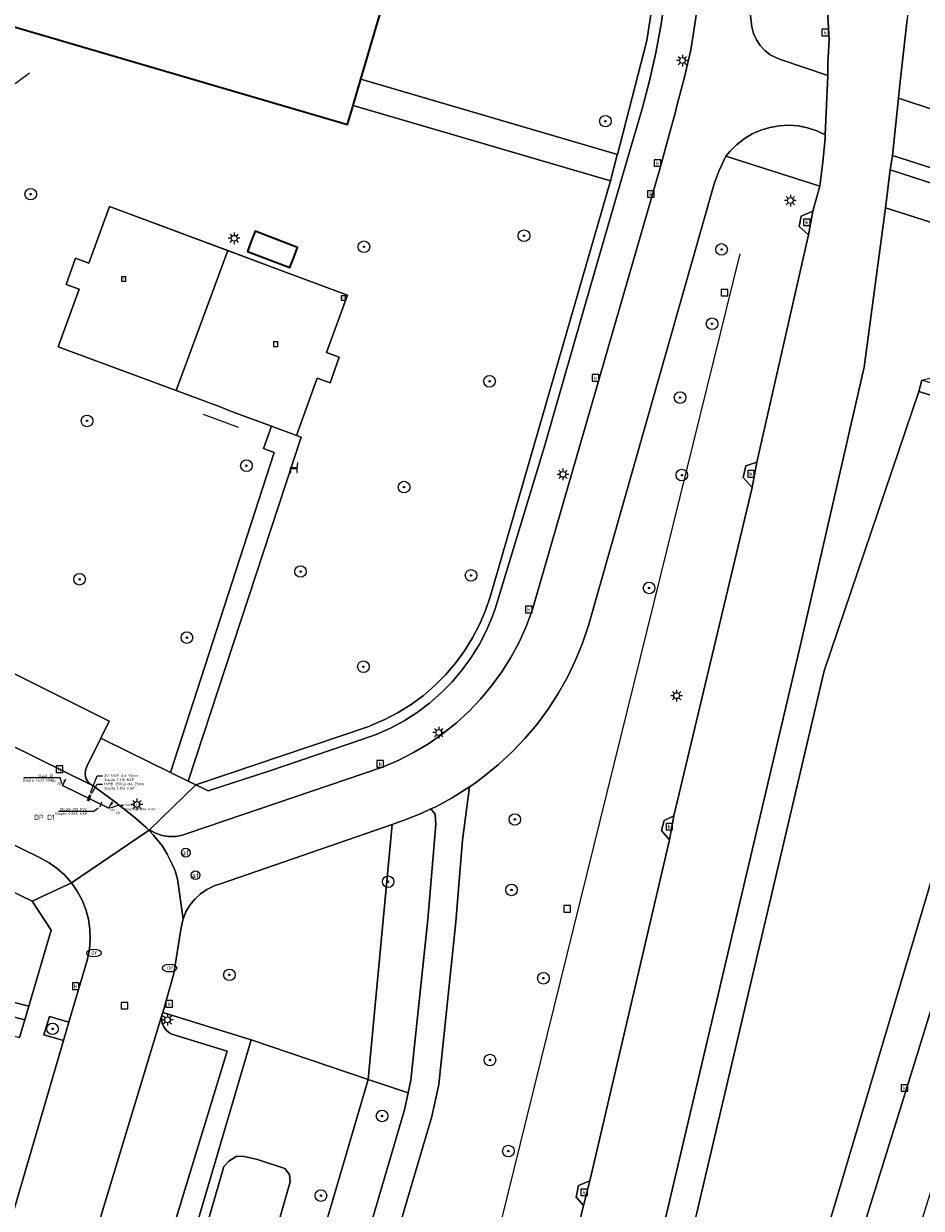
# Model space of a CAD drawing. Header units: metres. Extents: x 136597 to 137331, y 452400 to 453440.
# Tile 33 of 40: x 137003 to 137065, y 452876 to 452958. Entities that reach past the tile are written whole.
import ezdxf
from ezdxf import colors
from ezdxf.entities.mleader import LeaderData, LeaderLine
from ezdxf.enums import TextEntityAlignment as Align
from ezdxf.math import Vec2, Vec3

# ---------------------------------------------------------------- set-up
doc = ezdxf.new("R2010")
doc.units = ezdxf.units.M
doc.layers.get('0').update_dxf_attribs({"lineweight": 25})
for name, color, linetype, lineweight in [('AB-ondergrond', 7, 'Continuous', 25), ('B-WE-GR-BEPLANTING_CULTUUR_BOSPLANTSOEN-GV', 90, 'Continuous', 18), ('B-WE-GR-BOOM-S', 90, 'Continuous', 25), ('B-WE-GR-GROENVOORZIENING-GV', 80, 'Continuous', 18), ('B-WE-IE-MEUBILAIR_WEGMEUBILAIR-S', 7, 'Continuous', 25), ('B-WE-IE-TERREINAFSCHEIDING_KUNSTMATIG_HEKWERK-G', 20, 'IE-TERREINAFSCHEIDING-KUNSTMATIG', 18), ('B-WE-IE-TERREINAFSCHEIDING_KUNSTMATIG_MUUR-GV', 90, 'Continuous', 18), ('B-WE-KL-ET_LS_OV_LICHTMAST-S', 190, 'Continuous', 25), ('B-WE-KL-OVERIG-G', 8, 'Continuous', 18), ('B-WE-KL-WATER-S', 170, 'Continuous', 25), ('B-WE-MO-ONDERZOEK_SLEUF-G', 30, 'Continuous', 18), ('B-WE-OG-BEBOUWING-GV', 7, 'Continuous', 35), ('B-WE-OG-TERREIN_CULTUURSCHEIDING-GV', 7, 'Continuous', 18), ('B-WE-RI-GWA_KOLK-S', 30, 'Continuous', 25), ('B-WE-RI-GWA_RIOOLPUT-S', 30, 'Continuous', 25), ('B-WE-VH-VERHARDING_ASFALT-GV', 252, 'Continuous', 18), ('B-WE-VH-VERHARDING_BETONSTRAATSTEEN-GV', 252, 'Continuous', 18), ('B-WE-VH-VERHARDING_GESLOTEN-GV', 252, 'Continuous', 18), ('B-WE-VH-VERHARDING_OPEN-GV', 252, 'Continuous', 18), ('B-WE-VH-VERHARDING_STRAATBAKSTEEN-GV', 252, 'Continuous', 18), ('B-WE-VH-VERHARDING_TEGEL-GV', 252, 'Continuous', 18), ('B-WE-VW-AFSLUITPAAL-S', 7, 'Continuous', 25), ('X-XX-AL-ORIENTATIE-T70', 210, 'Continuous', 70)]:
    doc.layers.add(name, color=color, linetype=linetype, lineweight=lineweight)
doc.layers.add('B-WE-AL-PROFIELLOCATIE-S', color=7, linetype='Continuous')
doc.styles.add('NLCS-ISO', font='NLCS-ISO.ttf')
doc.styles.add('NLCS-ISO-ANNOTATIEF-T70', font='NLCS-ISO.ttf', dxfattribs={"height": 7})
doc.styles.add('NLCS-ISO-ANNOTATIVE-T18', font='NLCS-ISO.ttf', dxfattribs={"height": 1.8})
doc.styles.get("Standard").update_dxf_attribs({"font": 'NLCS-ISO.ttf'})
doc.linetypes.add('IE-TERREINAFSCHEIDING-KUNSTMATIG', pattern='A,4,[82,NLCS.SHX,S=0.75,R=90,X=0,Y=0],4,-2', length=10)

# ---------------------------------------------------------------- blocks, each defined once
blk = doc.blocks.new('SAL-PROFIEL_LOCATIE_LINKS-SO')
at = {"color": 0, "linetype": 'ByBlock', "lineweight": -2}
blk.add_lwpolyline([(0, 0), (0, 5), (-0.5, 3), (0, 3)], dxfattribs=at)
at = {"color": 0, "linetype": 'ByBlock', "lineweight": -2, "style": 'NLCS-ISO-ANNOTATIVE-T18'}
blk.add_attdef('PROFNUMMER', text='', height=1.8, dxfattribs=at).set_placement((-1, 0), align=Align.MIDDLE_RIGHT)
blk = doc.blocks.new('SAL-PROFIEL_LOCATIE_RECHTS-SO')
at = {"color": 0, "linetype": 'ByBlock', "lineweight": -2}
blk.add_lwpolyline([(0, 0), (0, 5), (0.5, 3), (0, 3)], dxfattribs=at)
at = {"color": 0, "linetype": 'ByBlock', "lineweight": -2, "style": 'NLCS-ISO-ANNOTATIVE-T18'}
blk.add_attdef('PROFNUMMER', text='', height=1.8, dxfattribs=at).set_placement((1, 0), align=Align.MIDDLE_LEFT)
blk = doc.blocks.new('SVW-AFSLUITPAAL-SO')
at = {"lineweight": 18}
blk.add_circle((0, 0), 1.5, dxfattribs=at)
at = {"lineweight": 18, "style": 'NLCS-ISO'}
blk.add_text('af', height=1.8, dxfattribs=at).set_placement((0, 0), align=Align.MIDDLE_CENTER)
blk = doc.blocks.new('SKL-ET_OV_LICHTMAST-SO')
at = {"color": 0, "linetype": 'ByBlock', "lineweight": 18}
for points in [[(-1.25, 0), (-2, 0)], [(-1.41, 1.41), (-0.88, 0.88)], [(0, 2), (0, 1.25)], [(0.88, 0.88), (1.41, 1.41)], [(2, 0), (1.25, 0)], [(-1.41, -1.41), (-0.88, -0.88)], [(0, -1.25), (0, -2)], [(0.88, -0.88), (1.41, -1.41)]]:
    blk.add_lwpolyline(points, dxfattribs=at)
blk.add_circle((0, 0), 1, dxfattribs=at)
blk = doc.blocks.new('SRI-KOLK-SO')
at = {"color": 0, "linetype": 'ByBlock', "lineweight": 18}
blk.add_lwpolyline([(-1.125, -1.125), (1.125, -1.125), (1.125, 1.125), (-1.125, 1.125)], close=True, dxfattribs=at)
at = {"color": 0, "linetype": 'ByBlock', "lineweight": 18, "style": 'NLCS-ISO'}
blk.add_text('k', height=1.5, dxfattribs=at).set_placement((0, 0), align=Align.MIDDLE_CENTER)
blk = doc.blocks.new('SKL-WATER_DRAINAGEPUT-SO')
at = {"color": 0, "linetype": 'ByBlock', "lineweight": 18}
blk.add_ellipse((0, 0), major_axis=(2.5, 0), ratio=0.54, dxfattribs=at)
at = {"color": 0, "linetype": 'ByBlock', "lineweight": 18, "style": 'NLCS-ISO'}
blk.add_text('dr', height=1.5, dxfattribs=at).set_placement((0.12, 0.19), align=Align.MIDDLE_CENTER)
blk = doc.blocks.new('SRI-PUT_INSPECTIEPUT_RIOOLPUT-SO')
at = {"color": 0, "linetype": 'ByBlock', "lineweight": 18}
blk.add_lwpolyline([(-1.125, -1.125), (1.125, -1.125), (1.125, 1.125), (-1.125, 1.125)], close=True, dxfattribs=at)
blk = doc.blocks.new('SIE-WEG_ZITBANK-SO')
at = {"color": 0, "linetype": 'ByBlock', "lineweight": 18}
blk.add_lwpolyline([(-0.91, -1.63), (-0.91, -0.2), (1.09, -0.2), (1.09, -1.63), (1.29, -1.63), (1.29, -0.21), (1.54, 1.78), (1.33, 1.78), (1.11, 0), (-1.11, 0), (-1.11, -1.63)], close=True, dxfattribs=at)
blk = doc.blocks.new('SIE-WEG_SPEELTOESTEL-SO')
at = {"flags": 128}
blk.add_lwpolyline([(-0.75, -0.75), (0.75, -0.75), (0.75, 0.75), (-0.75, 0.75)], close=True, dxfattribs=at)
at = {"style": 'NLCS-ISO'}
blk.add_text('SPT', height=0.45, dxfattribs=at).set_placement((0, 0), align=Align.MIDDLE_CENTER)
blk = doc.blocks.new('SGR-BOOM_01-SO')
at = {"linetype": 'ByBlock', "lineweight": 18}
h = blk.add_hatch(color=0, dxfattribs=at)
h.dxf.hatch_style = 1
edge = h.paths.add_edge_path()
edge.add_arc((0, 0), 0.25, 0, 360)
at = {"color": 0, "linetype": 'ByBlock', "lineweight": 18}
for radius in [2, 0.25]:
    blk.add_circle((0, 0), radius, dxfattribs=at)
blk = doc.blocks.new('A$C8609b1a7')
at = {"layer": 'B-WE-GR-BEPLANTING_CULTUUR_BOSPLANTSOEN-GV', "color": 9, "flags": 128}
blk.add_lwpolyline([(-255.049, -507.314), (-261.579, -526.554), (-287.161, -635.581), (-296.64, -675.131), (-310.109, -726.004), (-300.249, -692.668), (-299.804, -690.535), (-282.835, -635.213), (-265.707, -579.706), (-246.551, -515.351), (-245.227, -510.326)], close=True, dxfattribs=at)
at = {"layer": 'B-WE-GR-GROENVOORZIENING-GV', "color": 9, "flags": 128}
for points in [[(-266.71, -480.812), (-266.574, -481.994), (-266.545, -482.183), (-266.43, -482.642), (-266.239, -483.074), (-265.978, -483.469), (-265.655, -483.814), (-265.278, -484.1), (-264.859, -484.318), (-264.57, -484.42), (-261.309, -485.525), (-261.306, -484.69), (-261.228, -483.067), (-261.371, -480.638)], [(-273.186, -479.245), (-273.777, -483.108), (-275.811, -490.969), (-275.816, -490.988), (-276.286, -492.794), (-276.287, -492.796), (-284.551, -521.401), (-284.888, -522.395), (-285.298, -523.36), (-285.781, -524.292), (-286.333, -525.184), (-286.951, -526.031), (-287.633, -526.829), (-288.373, -527.572), (-289.167, -528.257), (-290.012, -528.88), (-290.901, -529.436), (-291.831, -529.923), (-292.794, -530.338), (-292.935, -530.391), (-304.838, -534.428), (-304.266, -534.696), (-303.987, -534.835), (-299.745, -533.463), (-293.422, -531.303), (-292.416, -530.943), (-291.441, -530.508), (-290.5, -530.002), (-289.6, -529.427), (-288.745, -528.786), (-287.941, -528.082), (-287.192, -527.321), (-286.502, -526.506), (-285.874, -525.641), (-285.313, -524.732), (-284.822, -523.784), (-284.403, -522.801), (-284.217, -522.286), (-280.862, -511.161), (-277.613, -499.886), (-275.611, -492.994), (-275.084, -491.182), (-274.112, -487.837), (-273.595, -485.908), (-273.155, -483.96), (-272.794, -481.996), (-272.511, -480.018)], [(-291.362, -478.598), (-293.472, -485.788), (-275.811, -490.969), (-273.777, -483.108), (-273.186, -479.245)], [(-319.696, -525.599), (-310.825, -530.028), (-311.394, -531.196), (-311.15, -531.315), (-306.581, -533.579), (-299.441, -511.511), (-300.19, -511.235), (-299.626, -509.711), (-302.394, -508.683), (-303.162, -508.377), (-306.21, -507.246), (-314.323, -504.237), (-312.873, -500.26), (-313.781, -499.929), (-313.143, -498.121), (-312.215, -498.459), (-310.79, -494.552), (-302.643, -497.598), (-299.592, -498.739), (-298.863, -499.024), (-294.409, -500.665), (-295.846, -504.63), (-294.968, -504.948), (-295.602, -506.715), (-296.486, -506.395), (-297.918, -510.346), (-297.589, -510.468), (-305.366, -534.181), (-304.845, -534.425), (-304.838, -534.428), (-292.935, -530.391), (-292.794, -530.338), (-291.831, -529.923), (-290.901, -529.436), (-290.012, -528.88), (-289.167, -528.257), (-288.373, -527.572), (-287.633, -526.829), (-286.951, -526.031), (-286.333, -525.184), (-285.781, -524.292), (-285.298, -523.36), (-284.888, -522.395), (-284.551, -521.401), (-276.287, -492.796), (-294.003, -487.595), (-294.389, -488.911), (-317.967, -481.989)], [(-338.566, -679.487), (-301.036, -551.997), (-307.116, -550.124), (-307.154, -550.232), (-307.198, -550.531), (-307.162, -550.832), (-307.156, -550.846), (-307.049, -551.113), (-306.867, -551.355), (-306.628, -551.54), (-306.499, -551.605), (-302.69, -552.787), (-307.104, -567.244), (-307.658, -569.234), (-315.225, -595.223), (-315.798, -597.189), (-319.696, -610.438)]]:
    blk.add_lwpolyline(points, dxfattribs=at)
for points in [[(-245.526, -479.841), (-247.124, -478.353), (-248.668, -476.808), (-250.153, -475.207), (-251.579, -473.553), (-252.943, -471.848), (-254.244, -470.094), (-254.366, -469.979), (-254.547, -469.907), (-254.742, -469.914), (-254.918, -469.997), (-255.046, -470.143), (-255.106, -470.329), (-255.44, -476.058), (-255.848, -481.664), (-256.328, -485.953), (-256.438, -487.084), (-241.365, -492.073), (-238.914, -485.712), (-238.69, -485.129), (-240.418, -483.939), (-242.171, -482.636), (-243.874, -481.269)], [(-276.287, -492.796), (-276.286, -492.794), (-275.816, -490.988), (-275.811, -490.969), (-293.472, -485.788), (-294.003, -487.595)], [(-301.024, -496.955), (-301.29, -497.65), (-298.367, -498.766), (-298.102, -498.071), (-297.836, -497.376), (-300.759, -496.26)], [(-301.024, -496.955), (-300.759, -496.26), (-297.836, -497.376), (-298.102, -498.071), (-298.367, -498.766), (-301.29, -497.65)], [(-316.348, -549.668), (-319.145, -548.971), (-319.153, -548.998), (-320.236, -548.693), (-320.506, -549.624), (-316.628, -550.619)], [(-313.585, -550.779), (-314.927, -550.385), (-315.314, -551.652), (-313.957, -552.05)], [(-319.863, -637.159), (-308.911, -593.378), (-307.54, -594.018), (-298.336, -561.797), (-298.386, -561.277), (-298.726, -560.867), (-300.606, -560.257), (-301.596, -560.007), (-302.056, -560.047), (-302.576, -560.367), (-302.916, -560.727), (-335.726, -674.337), (-335.796, -675.087), (-335.546, -675.497), (-335.086, -675.787), (-334.056, -676.127), (-333.006, -676.377), (-331.996, -676.467), (-331.396, -676.287), (-330.926, -675.887), (-320.228, -638.436), (-320.216, -638.394)]]:
    blk.add_lwpolyline(points, close=True, dxfattribs=at)
at = {"layer": 'B-WE-IE-TERREINAFSCHEIDING_KUNSTMATIG_HEKWERK-G', "color": 9, "flags": 128}
for points in [[(-319.696, -487.85), (-316.305, -485.342)], [(-312.215, -498.459), (-310.79, -494.552), (-299.592, -498.739)], [(-302.173, -638.988), (-267.359, -497.824)], [(-312.215, -498.459), (-313.143, -498.121), (-313.781, -499.929), (-312.873, -500.26)], [(-298.863, -499.024), (-294.409, -500.665), (-295.846, -504.63)], [(-303.162, -508.377), (-314.323, -504.237), (-312.873, -500.26)], [(-296.486, -506.395), (-295.602, -506.715), (-294.968, -504.948), (-295.846, -504.63)], [(-296.486, -506.395), (-297.918, -510.346)], [(-299.626, -509.711), (-302.394, -508.683)], [(-301.905, -509.784), (-304.314, -508.894)], [(-297.918, -510.346), (-299.626, -509.711)]]:
    blk.add_lwpolyline(points, dxfattribs=at)
at = {"layer": 'B-WE-IE-TERREINAFSCHEIDING_KUNSTMATIG_MUUR-GV', "color": 9, "flags": 128}
blk.add_lwpolyline([(-244.99, -509.582), (-254.839, -506.541), (-255.049, -507.314), (-245.227, -510.326), (-244.782, -510.462), (-244.548, -509.718)], close=True, dxfattribs=at)
at = {"layer": 'B-WE-OG-BEBOUWING-GV', "color": 9, "flags": 128}
blk.add_lwpolyline([(-317.967, -481.989), (-294.389, -488.911), (-294.003, -487.595), (-293.472, -485.788), (-291.362, -478.598)], dxfattribs=at)
blk.add_lwpolyline([(-301.29, -497.65), (-298.367, -498.766), (-298.102, -498.071), (-297.836, -497.376), (-300.759, -496.26), (-301.024, -496.955)], close=True, dxfattribs=at)
at = {"layer": 'B-WE-OG-TERREIN_CULTUURSCHEIDING-GV', "color": 9, "flags": 128}
for points in [[(-283.556, -585.909), (-278.145, -563.423), (-278.657, -562.848), (-278.485, -562.048), (-277.717, -561.729), (-272.211, -538.219), (-272.766, -537.581), (-272.581, -536.87), (-271.921, -536.557), (-266.532, -513.921), (-267.152, -513.25), (-266.956, -512.445), (-266.206, -512.179), (-262.639, -496.521), (-263.289, -495.937), (-263.143, -495.233), (-262.351, -494.89), (-261.875, -493.158), (-268.331, -491.08), (-268.789, -492.067), (-269.144, -492.999), (-277.805, -523.429), (-278.214, -524.647), (-278.698, -525.837), (-279.255, -526.995), (-279.883, -528.116), (-280.58, -529.196), (-281.342, -530.23), (-282.168, -531.215), (-283.052, -532.147), (-283.994, -533.022), (-284.988, -533.836), (-285.611, -534.297), (-285.989, -534.558), (-286.468, -538.245), (-286.932, -543.876), (-288.114, -555.078), (-288.586, -557.291), (-292.211, -569.569)], [(-287.161, -635.581), (-261.579, -526.554), (-255.049, -507.314), (-254.839, -506.541), (-244.366, -503.878), (-242.986, -499.232), (-257.336, -494.658), (-258.823, -505.634), (-263.194, -524.767), (-282.841, -608.309)], [(-260.915, -571.56), (-255.361, -553.676), (-250.36, -537.477), (-248.113, -530.275), (-247.826, -529.261), (-247.539, -528.3), (-246.822, -524.345), (-245.512, -517.526), (-245.855, -516.92), (-245.624, -516.979), (-245.473, -517.258), (-245.276, -517.205), (-242.75, -509.295), (-243.069, -509.193), (-243.707, -511.165), (-243.756, -511.15), (-244.677, -510.875), (-244.888, -510.809), (-244.782, -510.462), (-245.227, -510.326), (-246.551, -515.351), (-265.707, -579.706)], [(-335.726, -674.337), (-302.916, -560.727), (-302.576, -560.367), (-302.056, -560.047), (-301.596, -560.007), (-300.606, -560.257), (-298.726, -560.867), (-298.386, -561.277), (-298.336, -561.797), (-307.54, -594.018), (-304.865, -595.267), (-292.978, -554.724), (-301.036, -551.997), (-338.566, -679.487)], [(-316.742, -666.058), (-308.813, -638.885), (-312.815, -638.236), (-316.192, -638.261), (-316.868, -637.546), (-306.884, -597.635), (-302.974, -599.46), (-297.699, -581.572), (-294.057, -569.022), (-290.466, -556.815), (-290.219, -555.658), (-292.978, -554.724), (-304.865, -595.267), (-307.54, -594.018), (-308.911, -593.378), (-319.863, -637.159)]]:
    blk.add_lwpolyline(points, dxfattribs=at)
for points in [[(-257.02, -492.027), (-241.778, -496.963), (-241.44, -495.982), (-256.852, -491.035)], [(-292.978, -554.724), (-290.219, -555.658), (-290.03, -554.773), (-288.861, -543.695), (-288.322, -537.152), (-288.369, -536.446), (-288.665, -536.087), (-289.335, -536.401), (-290.37, -536.818), (-291.332, -537.152)], [(-292.978, -554.724), (-291.332, -537.152), (-303.078, -541.234), (-303.592, -541.393), (-304.076, -541.627), (-304.521, -541.929), (-304.915, -542.294), (-305.252, -542.714), (-305.522, -543.179), (-305.72, -543.679), (-305.792, -543.941), (-305.867, -544.404), (-306.358, -547.436), (-307.116, -550.124), (-301.036, -551.997)]]:
    blk.add_lwpolyline(points, close=True, dxfattribs=at)
at = {"layer": 'B-WE-VH-VERHARDING_ASFALT-GV', "color": 9, "flags": 128}
for points in [[(-270.263, -480.629), (-270.57, -482.59), (-270.753, -483.759), (-271.182, -485.651), (-271.688, -487.523), (-271.826, -488.127), (-272.214, -489.53), (-272.871, -491.893), (-281.675, -522.402), (-282.091, -523.513), (-282.58, -524.594), (-283.142, -525.64), (-283.772, -526.645), (-284.469, -527.605), (-285.229, -528.516), (-286.048, -529.375), (-286.924, -530.175), (-287.851, -530.915), (-288.827, -531.591), (-289.845, -532.2), (-290.902, -532.739), (-291.993, -533.205), (-292.058, -533.23), (-305.306, -537.731), (-305.753, -537.892), (-306.221, -537.977), (-306.696, -537.982), (-307.165, -537.907), (-307.615, -537.754), (-308.034, -537.529), (-308.076, -537.557), (-307.761, -537.884), (-307.133, -538.65), (-306.818, -539.2), (-306.471, -539.889), (-306.267, -540.34), (-306.108, -540.915), (-305.72, -543.679), (-305.522, -543.179), (-305.252, -542.714), (-304.915, -542.294), (-304.521, -541.929), (-304.076, -541.627), (-303.592, -541.393), (-303.078, -541.234), (-291.332, -537.152), (-290.37, -536.818), (-289.335, -536.401), (-288.665, -536.087), (-288.325, -535.928), (-287.196, -535.318), (-286.107, -534.639), (-285.989, -534.558), (-285.611, -534.297), (-284.988, -533.836), (-283.994, -533.022), (-283.052, -532.147), (-282.168, -531.215), (-281.342, -530.23), (-280.58, -529.196), (-279.883, -528.116), (-279.255, -526.995), (-278.698, -525.837), (-278.214, -524.647), (-277.805, -523.429), (-269.144, -492.999), (-268.789, -492.067), (-268.331, -491.08), (-268.07, -490.762), (-267.606, -490.3), (-267.089, -489.898), (-266.527, -489.561), (-265.928, -489.296), (-265.302, -489.106), (-264.657, -488.993), (-264.002, -488.96), (-263.349, -489.006), (-262.707, -489.132), (-262.084, -489.335), (-261.491, -489.613), (-261.309, -485.525), (-264.57, -484.42), (-264.859, -484.318), (-265.278, -484.1), (-265.655, -483.814), (-265.978, -483.469), (-266.239, -483.074), (-266.43, -482.642), (-266.545, -482.183), (-266.574, -481.994), (-266.71, -480.812)], [(-261.371, -480.638), (-261.228, -483.067), (-261.306, -484.69), (-261.309, -485.525), (-261.491, -489.613), (-261.505, -489.85), (-261.65, -491.509), (-261.875, -493.158), (-262.351, -494.89), (-262.639, -496.521), (-266.206, -512.179), (-266.532, -513.921), (-271.921, -536.557), (-272.211, -538.219), (-277.717, -561.729), (-278.145, -563.423), (-283.556, -585.909)], [(-282.841, -608.309), (-263.194, -524.767), (-258.823, -505.634), (-257.336, -494.658), (-257.02, -492.027), (-256.852, -491.035), (-256.438, -487.084), (-256.328, -485.953), (-255.848, -481.664)], [(-241.365, -492.073), (-256.438, -487.084), (-256.852, -491.035), (-241.44, -495.982)], [(-292.211, -569.569), (-288.586, -557.291), (-288.114, -555.078), (-286.932, -543.876), (-286.468, -538.245), (-285.989, -534.558), (-286.107, -534.639), (-287.196, -535.318), (-288.325, -535.928), (-288.665, -536.087), (-288.369, -536.446), (-288.322, -537.152), (-288.861, -543.695), (-290.03, -554.773), (-290.219, -555.658), (-290.466, -556.815), (-294.057, -569.022)]]:
    blk.add_lwpolyline(points, dxfattribs=at)
blk.add_lwpolyline([(-247.826, -529.261), (-248.113, -530.275), (-250.36, -537.477), (-255.361, -553.676), (-260.915, -571.56), (-264.437, -582.884), (-261.093, -583.871), (-260.888, -583.932), (-257.382, -572.658), (-251.827, -554.77), (-246.826, -538.574), (-244.566, -531.33), (-238.057, -510.787), (-239.666, -510.275), (-241.325, -509.748), (-245.914, -524.551), (-247.398, -529.356)], close=True, dxfattribs=at)
at = {"layer": 'B-WE-VH-VERHARDING_BETONSTRAATSTEEN-GV', "color": 9, "flags": 128}
blk.add_lwpolyline([(-308.076, -537.557), (-308.269, -537.357), (-309.03, -536.702), (-310.443, -535.568), (-311.905, -534.498), (-311.964, -534.469), (-319.696, -530.646), (-328.972, -526.027), (-331.723, -531.418), (-323.78, -535.39), (-322.313, -536.124), (-319.696, -537.433), (-315.562, -539.455), (-314.953, -539.79), (-314.386, -540.193), (-313.869, -540.658), (-313.408, -541.179), (-308.136, -537.598)], close=True, dxfattribs=at)
blk.add_lwpolyline([(-312.186, -566.813), (-307.154, -550.232), (-307.116, -550.124), (-306.358, -547.436), (-305.867, -544.404), (-305.792, -543.941), (-305.72, -543.679), (-306.108, -540.915), (-306.267, -540.34), (-306.471, -539.889), (-306.818, -539.2), (-307.133, -538.65), (-307.761, -537.884), (-308.076, -537.557), (-308.136, -537.598), (-313.408, -541.179), (-313.011, -541.75), (-312.682, -542.363), (-312.425, -543.009), (-312.244, -543.681), (-312.141, -544.369), (-312.118, -545.064), (-312.175, -545.757), (-312.311, -546.439), (-312.428, -546.833), (-313.585, -550.779), (-313.957, -552.05), (-319.696, -571.628)], dxfattribs=at)
at = {"layer": 'B-WE-VH-VERHARDING_GESLOTEN-GV', "color": 9, "flags": 128}
for points in [[(-302.643, -497.598), (-310.79, -494.552), (-312.215, -498.459), (-313.143, -498.121), (-313.781, -499.929), (-312.873, -500.26), (-314.323, -504.237), (-306.21, -507.246)], [(-262.351, -494.89), (-263.143, -495.233), (-263.289, -495.937), (-262.639, -496.521)], [(-297.918, -510.346), (-296.486, -506.395), (-295.602, -506.715), (-294.968, -504.948), (-295.846, -504.63), (-294.409, -500.665), (-298.863, -499.024), (-299.592, -498.739), (-302.643, -497.598), (-306.21, -507.246), (-303.162, -508.377), (-302.394, -508.683), (-299.626, -509.711)], [(-266.532, -513.921), (-266.206, -512.179), (-266.956, -512.445), (-267.152, -513.25)], [(-271.921, -536.557), (-272.581, -536.87), (-272.766, -537.581), (-272.211, -538.219)], [(-277.717, -561.729), (-278.485, -562.048), (-278.657, -562.848), (-278.145, -563.423)]]:
    blk.add_lwpolyline(points, close=True, dxfattribs=at)
at = {"layer": 'B-WE-VH-VERHARDING_OPEN-GV', "color": 9, "flags": 128}
blk.add_lwpolyline([(-319.696, -540.714), (-316.123, -542.435), (-313.408, -541.179), (-313.869, -540.658), (-314.386, -540.193), (-314.953, -539.79), (-315.562, -539.455), (-319.696, -537.433)], dxfattribs=at)
for points in [[(-316.123, -542.435), (-319.696, -540.714), (-329.267, -535.934), (-331.632, -534.781), (-332.423, -534.393), (-334.291, -540.64), (-331.948, -541.347), (-318.081, -545.378), (-319.145, -548.971), (-316.348, -549.668), (-314.811, -544.45)], [(-316.628, -550.619), (-320.506, -549.624), (-320.845, -550.793), (-316.989, -551.845)]]:
    blk.add_lwpolyline(points, close=True, dxfattribs=at)
at = {"layer": 'B-WE-VH-VERHARDING_STRAATBAKSTEEN-GV', "color": 9, "flags": 128}
for points in [[(-311.964, -534.469), (-312.08, -534.395), (-312.277, -534.201), (-312.41, -533.959), (-312.468, -533.688), (-312.448, -533.412), (-312.349, -533.154), (-311.394, -531.196), (-310.825, -530.028), (-319.696, -525.599), (-320.202, -525.346), (-335.553, -517.651), (-351.149, -509.876), (-352.677, -512.957), (-352.853, -513.204), (-353.087, -513.398), (-353.363, -513.523), (-353.663, -513.573), (-353.939, -513.548), (-350.386, -515.321), (-336.373, -522.342), (-333.311, -523.867), (-328.972, -526.027), (-319.696, -530.646)], [(-307.154, -550.232), (-312.186, -566.813), (-312.118, -566.645), (-311.952, -566.409), (-311.728, -566.228), (-311.463, -566.114), (-311.177, -566.078), (-310.892, -566.121), (-307.104, -567.244), (-302.69, -552.787), (-306.499, -551.605), (-306.628, -551.54), (-306.867, -551.355), (-307.049, -551.113), (-307.156, -550.846), (-307.162, -550.832), (-307.198, -550.531)]]:
    blk.add_lwpolyline(points, close=True, dxfattribs=at)
at = {"layer": 'B-WE-VH-VERHARDING_TEGEL-GV', "color": 9, "flags": 128}
for points in [[(-272.511, -480.018), (-272.794, -481.996), (-273.155, -483.96), (-273.595, -485.908), (-274.112, -487.837), (-275.084, -491.182), (-275.611, -492.994), (-277.613, -499.886), (-280.862, -511.161), (-284.217, -522.286), (-284.403, -522.801), (-284.822, -523.784), (-285.313, -524.732), (-285.874, -525.641), (-286.502, -526.506), (-287.192, -527.321), (-287.941, -528.082), (-288.745, -528.786), (-289.6, -529.427), (-290.5, -530.002), (-291.441, -530.508), (-292.416, -530.943), (-293.422, -531.303), (-299.745, -533.463), (-303.987, -534.835), (-304.266, -534.696), (-304.838, -534.428), (-304.845, -534.425), (-304.855, -534.434), (-308.033, -537.528), (-308.034, -537.529), (-307.615, -537.754), (-307.165, -537.907), (-306.696, -537.982), (-306.221, -537.977), (-305.753, -537.892), (-305.306, -537.731), (-292.058, -533.23), (-291.993, -533.205), (-290.902, -532.739), (-289.845, -532.2), (-288.827, -531.591), (-287.851, -530.915), (-286.924, -530.175), (-286.048, -529.375), (-285.229, -528.516), (-284.469, -527.605), (-283.772, -526.645), (-283.142, -525.64), (-282.58, -524.594), (-282.091, -523.513), (-281.675, -522.402), (-272.871, -491.893), (-272.214, -489.53), (-271.826, -488.127), (-271.688, -487.523), (-271.182, -485.651), (-270.753, -483.759), (-270.57, -482.59), (-270.263, -480.629)], [(-241.778, -496.963), (-257.02, -492.027), (-257.336, -494.658), (-242.986, -499.232)], [(-319.696, -571.628), (-313.957, -552.05), (-315.314, -551.652), (-314.927, -550.385), (-313.585, -550.779), (-312.428, -546.833), (-312.311, -546.439), (-312.175, -545.757), (-312.118, -545.064), (-312.141, -544.369), (-312.244, -543.681), (-312.425, -543.009), (-312.682, -542.363), (-313.011, -541.75), (-313.408, -541.179), (-316.123, -542.435), (-314.811, -544.45), (-316.348, -549.668), (-316.628, -550.619), (-316.989, -551.845)]]:
    blk.add_lwpolyline(points, dxfattribs=at)
for points in [[(-268.331, -491.08), (-261.875, -493.158), (-261.65, -491.509), (-261.505, -489.85), (-261.491, -489.613), (-262.084, -489.335), (-262.707, -489.132), (-263.349, -489.006), (-264.002, -488.96), (-264.657, -488.993), (-265.302, -489.106), (-265.928, -489.296), (-266.527, -489.561), (-267.089, -489.898), (-267.606, -490.3), (-268.07, -490.762)], [(-306.581, -533.579), (-305.366, -534.181), (-297.589, -510.468), (-297.918, -510.346), (-299.626, -509.711), (-300.19, -511.235), (-299.441, -511.511)], [(-312.448, -533.412), (-312.468, -533.688), (-312.41, -533.959), (-312.277, -534.201), (-312.08, -534.395), (-311.964, -534.469), (-311.905, -534.498), (-310.443, -535.568), (-309.03, -536.702), (-308.269, -537.357), (-308.076, -537.557), (-308.034, -537.529), (-308.033, -537.528), (-304.855, -534.434), (-304.845, -534.425), (-305.366, -534.181), (-306.581, -533.579), (-311.15, -531.315), (-311.394, -531.196), (-312.349, -533.154)]]:
    blk.add_lwpolyline(points, close=True, dxfattribs=at)
at = {"layer": 'B-WE-GR-BOOM-S', "color": 9, "xscale": 0.2, "yscale": 0.2, "zscale": 0.2}
for p in [(-276.636, -488.679), (-316.218, -493.709), (-282.243, -496.575), (-293.269, -497.335), (-268.636, -497.521), (-269.285, -502.642), (-284.616, -506.61), (-271.488, -507.73), (-312.339, -509.339), (-301.358, -512.424), (-271.37, -513.073), (-290.502, -513.901), (-312.855, -520.256), (-297.634, -519.72), (-285.888, -519.987), (-273.623, -520.854), (-305.462, -524.277), (-293.301, -526.282), (-282.873, -536.811), (-291.599, -541.101), (-283.103, -541.666), (-302.531, -547.519), (-280.905, -547.754), (-314.714, -551.243), (-284.587, -553.391), (-292.013, -557.248), (-283.319, -559.669), (-296.23, -562.739)]:
    blk.add_blockref('SGR-BOOM_01-SO', p, dxfattribs=at)
at = {"layer": 'B-WE-IE-MEUBILAIR_WEGMEUBILAIR-S', "color": 9, "xscale": 0.2, "yscale": 0.2, "zscale": 0.2}
for name, p in [('SIE-WEG_SPEELTOESTEL-SO', (-309.805, -499.559)), ('SIE-WEG_SPEELTOESTEL-SO', (-294.696, -500.872)), ('SIE-WEG_SPEELTOESTEL-SO', (-299.339, -504.049)), ('SIE-WEG_ZITBANK-SO', (-298.117, -512.574))]:
    blk.add_blockref(name, p, dxfattribs=at)
at = {"layer": 'B-WE-KL-ET_LS_OV_LICHTMAST-S', "color": 9, "xscale": 0.2, "yscale": 0.2, "zscale": 0.2}
for p in [(-271.331, -484.498), (-263.893, -494.15), (-302.207, -496.751), (-279.559, -513.022), (-271.729, -528.277), (-288.113, -530.819), (-308.9, -535.776), (-306.801, -550.619)]:
    blk.add_blockref('SKL-ET_OV_LICHTMAST-SO', p, dxfattribs=at)
at = {"layer": 'B-WE-KL-WATER-S', "color": 9, "xscale": 0.2, "yscale": 0.2, "zscale": 0.2}
for p in [(-311.859, -546.015), (-306.649, -547.053)]:
    blk.add_blockref('SKL-WATER_DRAINAGEPUT-SO', p, dxfattribs=at)
at = {"layer": 'B-WE-RI-GWA_KOLK-S', "color": 9, "xscale": 0.2, "yscale": 0.2, "zscale": 0.2}
for p in [(-261.503, -482.569), (-273.047, -491.564), (-273.502, -493.701), (-262.757, -495.654), (-277.316, -506.375), (-266.605, -512.98), (-281.915, -522.333), (-314.234, -533.345), (-292.144, -532.98), (-272.229, -537.302), (-313.12, -548.306), (-306.686, -549.521), (-256.038, -555.322), (-278.1, -562.514)]:
    blk.add_blockref('SRI-KOLK-SO', p, dxfattribs=at)
at = {"layer": 'B-WE-RI-GWA_RIOOLPUT-S', "color": 9, "xscale": 0.2, "yscale": 0.2, "zscale": 0.2}
for p in [(-268.433, -500.497), (-279.275, -542.975), (-309.758, -549.647)]:
    blk.add_blockref('SRI-PUT_INSPECTIEPUT_RIOOLPUT-SO', p, dxfattribs=at)
at = {"layer": 'B-WE-VW-AFSLUITPAAL-S', "color": 9, "xscale": 0.2, "yscale": 0.2, "zscale": 0.2}
for p in [(-305.541, -539.099), (-304.865, -540.656)]:
    blk.add_blockref('SVW-AFSLUITPAAL-SO', p, dxfattribs=at)

msp = doc.modelspace()

# ---------------------------------------------------------------- linework, layer by layer
at = {"color": 3, "linetype": 'Continuous'}
msp.add_polyline3d([(137008.867, 452903.708, 1.604), (137005.676, 452905.275, 1.623)], dxfattribs=at)
at = {"layer": 'B-WE-KL-OVERIG-G', "color": 32, "linetype": 'Continuous'}
msp.add_polyline3d([(137007.387, 452904.236, 1.21), (137007.557, 452904.647, 1.21)], dxfattribs=at)
at = {"layer": 'B-WE-KL-OVERIG-G', "color": 30, "linetype": 'Continuous'}
msp.add_polyline3d([(137007.473, 452904.2, 1.204), (137007.623, 452904.623, 1.216)], dxfattribs=at)
at = {"layer": 'B-WE-KL-OVERIG-G', "color": 40, "linetype": 'Continuous'}
msp.add_polyline3d([(137008.251, 452903.797, 0.885), (137008.372, 452904.162, 0.889)], dxfattribs=at)
at = {"layer": 'B-WE-MO-ONDERZOEK_SLEUF-G'}
msp.add_lwpolyline([(137005.676, 452905.275), (137008.867, 452903.708)], dxfattribs=at)

# ---------------------------------------------------------------- block references
at = {"layer": 'AB-ondergrond'}
msp.add_blockref('A$C8609b1a7', (137319.696, 453439.747), dxfattribs=at)
at = {"layer": 'B-WE-AL-PROFIELLOCATIE-S', "xscale": 0.1, "yscale": 0.1, "zscale": 0.1, "rotation": 333.849442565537}
for name, p, values in [('SAL-PROFIEL_LOCATIE_LINKS-SO', (137005.676, 452905.275), {'PROFNUMMER': 'DP D1'}), ('SAL-PROFIEL_LOCATIE_RECHTS-SO', (137008.867, 452903.708), {'PROFNUMMER': "DP D1'"})]:
    msp.add_blockref(name, p, dxfattribs=at).add_auto_attribs(values)

# ---------------------------------------------------------------- texts
at = {"layer": 'X-XX-AL-ORIENTATIE-T70', "insert": (137003.71, 452903.26), "char_height": 0.35, "width": 2.27188, "attachment_point": 1, "style": 'NLCS-ISO-ANNOTATIEF-T70'}
msp.add_mtext('DP D1', dxfattribs=at)

# ---------------------------------------------------------------- leaders
ml = msp.add_multileader_mtext('Standard')
ml.set_content('Sleuf D1\\PDiepte 1.623 NAP ', color=256)
ml.set_leader_properties()
ml.build(insert=Vec2(0, 0))
ml.multileader.update_dxf_attribs({"text_right_attachment_type": 6, "dogleg_length": 0.36, "arrow_head_size": 0.18})
ctx = ml.context
ctx.base_point, ctx.char_height, ctx.arrow_head_size, ctx.landing_gap_size, ctx.plane_origin = Vec3(137003.123, 452905.924, 1.623), 0.18, 0.18, 0.09, Vec3(137005.676, 452905.275, 1.623)
ctx.right_attachment, ctx.text_align_type = 6, 2
notes = []
notes.append((ctx, [(0, (1, 1, 0), (137005.499, 452905.807, 1.623), (-1, 0), 0.36, [(0, [(137005.676, 452905.275, 1.623)], 0, [])])]))
ctx.mtext.insert, ctx.mtext.alignment, ctx.mtext.flow_direction = Vec3(137005.049, 452906.041, 1.623), 3, 5
ml = msp.add_multileader_mtext('Standard')
ml.set_content('GU 1xOV dia 45mm\\PDiepte 1.210 NAP', color=256)
ml.set_leader_properties()
ml.build(insert=Vec2(0, 0))
ml.multileader.update_dxf_attribs({"text_right_attachment_type": 6, "dogleg_length": 0.36, "arrow_head_size": 0.18})
ctx = ml.context
ctx.base_point, ctx.char_height, ctx.arrow_head_size, ctx.landing_gap_size, ctx.plane_origin = Vec3(137008.427, 452905.948, 1.21), 0.18, 0.18, 0.09, Vec3(137007.557, 452904.647, 1.21)
ctx.right_attachment = 6
notes.append((ctx, [(0, (1, 1, 0), (137008.067, 452905.948, 1.21), (1, 0), 0.36, [(0, [(137007.557, 452904.647, 1.21)], 0, [])])]))
ctx.mtext.insert, ctx.mtext.flow_direction = Vec3(137008.517, 452906.065, 1.21), 5
ml = msp.add_multileader_mtext('Standard')
ml.set_content('1XMB 250Gij dia 25mm \\PDiepte 1.204 NAP', color=256)
ml.set_leader_properties()
ml.build(insert=Vec2(0, 0))
ml.multileader.update_dxf_attribs({"text_right_attachment_type": 6, "dogleg_length": 0.36, "arrow_head_size": 0.18})
ctx = ml.context
ctx.base_point, ctx.char_height, ctx.arrow_head_size, ctx.landing_gap_size, ctx.plane_origin = Vec3(137008.427, 452905.362, 1.216), 0.18, 0.18, 0.09, Vec3(137007.623, 452904.623, 1.216)
ctx.right_attachment = 6
notes.append((ctx, [(0, (1, 1, 0), (137008.067, 452905.362, 1.216), (1, 0), 0.36, [(0, [(137007.623, 452904.623, 1.216)], 0, [])])]))
ctx.mtext.insert, ctx.mtext.flow_direction = Vec3(137008.517, 452905.479, 1.216), 5
ml = msp.add_multileader_mtext('Standard')
ml.set_content('Stedin 315 PVC \\PDiepte 0.885 NAP', color=256)
ml.set_leader_properties()
ml.build(insert=Vec2(0, 0))
ml.multileader.update_dxf_attribs({"text_right_attachment_type": 6, "dogleg_length": 0.36, "arrow_head_size": 0.18})
ctx = ml.context
ctx.base_point, ctx.char_height, ctx.arrow_head_size, ctx.landing_gap_size, ctx.plane_origin = Vec3(137005.403, 452903.611, 0.885), 0.18, 0.18, 0.09, Vec3(137008.251, 452903.797, 0.885)
ctx.right_attachment, ctx.text_align_type = 6, 2
notes.append((ctx, [(0, (1, 1, 0), (137007.815, 452903.494, 0.885), (-1, 0), 0.36, [(0, [(137008.251, 452903.797, 0.885)], 0, [])])]))
ctx.mtext.insert, ctx.mtext.alignment, ctx.mtext.flow_direction = Vec3(137007.365, 452903.728, 0.885), 3, 5
ml = msp.add_multileader_mtext('Standard')
ml.set_content('Sleuf D1\\PDiepte 1.604 NAP', color=256)
ml.set_leader_properties()
ml.build(insert=Vec2(0, 0))
ml.multileader.update_dxf_attribs({"text_right_attachment_type": 6, "dogleg_length": 0.36, "arrow_head_size": 0.18})
ctx = ml.context
ctx.base_point, ctx.char_height, ctx.arrow_head_size, ctx.landing_gap_size, ctx.plane_origin = Vec3(137009.865, 452903.92, 1.604), 0.18, 0.18, 0.09, Vec3(137008.867, 452903.708, 1.604)
ctx.right_attachment = 6
notes.append((ctx, [(0, (1, 1, 0), (137009.505, 452903.92, 1.604), (1, 0), 0.36, [(0, [(137008.867, 452903.708, 1.604)], 0, [])])]))
ctx.mtext.insert, ctx.mtext.flow_direction = Vec3(137009.955, 452904.037, 1.604), 5
for ctx, leaders in notes:
    for number, flags, end, landing, length, lines in leaders:
        leader = LeaderData()
        leader.index, (leader.has_last_leader_line, leader.has_dogleg_vector, leader.attachment_direction) = number, flags
        leader.last_leader_point, leader.dogleg_vector, leader.dogleg_length = Vec3(end), Vec3(landing), length
        for number, points, colour, breaks in lines:
            line = LeaderLine()
            line.index, line.vertices, line.color, line.breaks = number, Vec3.list(points), colors.encode_raw_color(colour), breaks
            leader.lines.append(line)
        ctx.leaders.append(leader)

doc.saveas('drawing.dxf')
